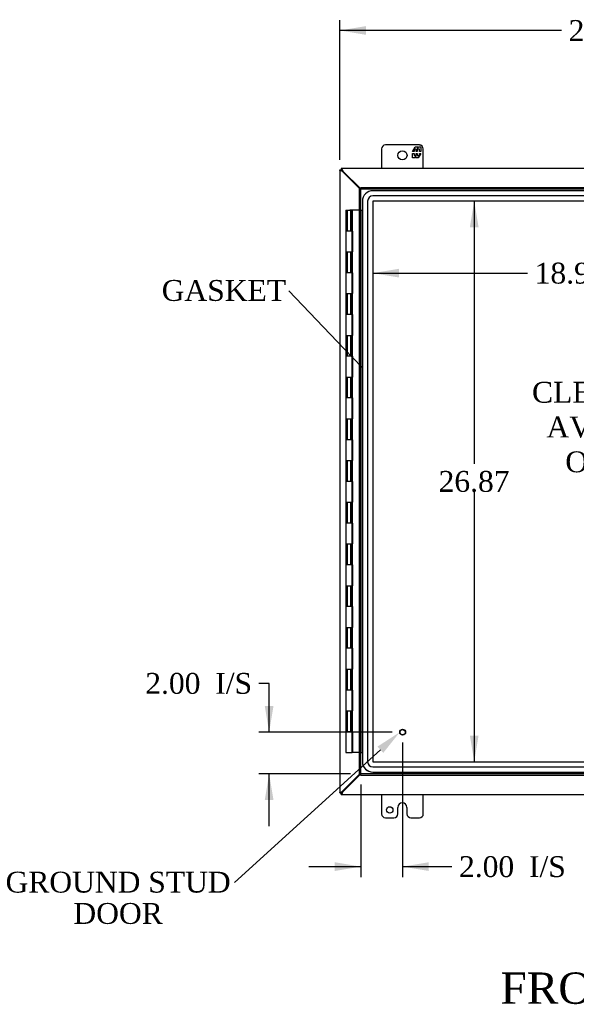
# Model space of a CAD drawing. Header units: inches. Extents: x 1 to 240, y -1 to 159.
# Tile 23 of 103: x 39 to 65, y 58 to 105. Entities that reach past the tile are written whole.
import ezdxf
from ezdxf import colors
from ezdxf.entities.mleader import LeaderData, LeaderLine
from ezdxf.enums import TextEntityAlignment as Align
from ezdxf.lldxf.tags import DXFTag
from ezdxf.math import Vec2, Vec3

# ---------------------------------------------------------------- set-up
doc = ezdxf.new("R2010")
doc.units = ezdxf.units.IN
doc.header["$MEASUREMENT"] = 0
for name, color, linetype in [('COM43552', 7, 'Continuous'), ('COM70219', 7, 'Continuous'), ('COM70657-10', 7, 'Continuous'), ('COM70662-26C', 7, 'Continuous'), ('Default', 7, 'Continuous'), ('DV1_Default', 7, 'Continuous'), ('FET07710', 7, 'Continuous'), ('HNG10620-26B', 7, 'Continuous'), ('STD21878', 7, 'Continuous')]:
    doc.layers.add(name, color=color, linetype=linetype)
doc.styles.add('SEACAD_Times_New_Roman', font='times.ttf')
tags = doc.linetypes.add('HIDDEN2', pattern=[0.1875, 0.125, -0.0625]).pattern_tags.tags
tags[6:7] = [DXFTag(74, 4), DXFTag(75, 0), DXFTag(340, '0'), DXFTag(46, 0.0), DXFTag(50, 0.0), DXFTag(44, 0.0), DXFTag(45, 0.0)]
tags[4:5] = [DXFTag(74, 4), DXFTag(75, 0), DXFTag(340, '0'), DXFTag(46, 0.0), DXFTag(50, 0.0), DXFTag(44, 0.0), DXFTag(45, 0.0)]
doc.dimstyles.new('HAMMOND_(STH_-_240x160)', dxfattribs={"dimtxt": 1, "dimasz": 1.25, "dimexe": 0.5, "dimexo": 0.5, "dimgap": 0.25, "dimtad": 0, "dimtih": 1, "dimtoh": 1, "dimzin": 0, "dimdsep": 46, "dimtxsty": 'SEACAD_Times_New_Roman', "dimblk1": '_SE_FILLED', "dimblk2": '_SE_FILLED', "dimsah": 1, "dimcen": 0.5, "dimadec": 0, "dimazin": 0, "dimtfac": 0.8, "dimtofl": 0, "dimtmove": 0, "dimatfit": 3, "dimfxl": 1, "dimtolj": 1, "dimtzin": 0, "dimarcsym": 0})

# ---------------------------------------------------------------- blocks, each defined once
blk = doc.blocks.new('_SE_FILLED')
at = {"color": 0}
blk.add_line((0, 0), (-1, 0), dxfattribs=at)
blk.add_solid([(0, 0), (-1, -0.1665), (-1, 0.1665), (0, 0)], dxfattribs=at)
blk = doc.blocks.new('SE')
at = {"layer": 'COM43552', "color": 7, "linetype": 'Continuous'}
for p, q in [((54.064, 97.966), (54.136, 97.966)), ((54.064, 97.956), (54.064, 97.966)), ((54.136, 97.956), (54.064, 97.956)), ((54.064, 97.956), (54.064, 68.12)), ((54.146, 98.038), (54.136, 98.038)), ((54.136, 98.038), (54.136, 97.966)), ((54.146, 97.966), (54.136, 97.966)), ((54.136, 97.956), (54.136, 97.966)), ((54.146, 97.966), (54.146, 98.038)), ((79.336, 98.038), (54.146, 98.038)), ((55.02, 97.06), (54.187, 97.893)), ((55.064, 97.06), (54.209, 97.915)), ((54.187, 68.183), (55.02, 69.016)), ((54.209, 68.161), (55.064, 69.016)), ((54.136, 68.12), (54.064, 68.12)), ((54.064, 68.11), (54.064, 68.12)), ((54.064, 68.11), (54.136, 68.11)), ((54.136, 68.11), (54.136, 68.12)), ((54.136, 68.038), (54.136, 68.11)), ((54.136, 68.11), (54.146, 68.11)), ((54.136, 68.038), (54.146, 68.038)), ((54.146, 68.11), (54.146, 68.038)), ((54.146, 68.038), (79.336, 68.038))]:
    blk.add_line(p, q, dxfattribs=at)
for centre, start, end in [((54.01, 97.716), 45, 49.7433), ((54.386, 98.092), 220.2567, 225), ((54.01, 68.36), 310.2567, 315), ((54.386, 67.984), 135, 139.7433)]:
    blk.add_arc(centre, 0.25, start, end, dxfattribs=at)
for points, knots in [([(54.172, 97.907), (54.17, 97.908), (54.166, 97.909), (54.159, 97.912), (54.153, 97.915), (54.147, 97.917), (54.14, 97.92), (54.134, 97.922), (54.128, 97.925), (54.122, 97.927), (54.116, 97.929), (54.11, 97.932), (54.104, 97.934), (54.095, 97.937), (54.084, 97.942), (54.074, 97.946), (54.069, 97.95), (54.066, 97.952), (54.064, 97.954), (54.064, 97.955), (54.064, 97.956)], [0, 0, 0, 0, 0.038461, 0.077248, 0.116358, 0.155784, 0.19552, 0.235562, 0.275902, 0.316534, 0.357452, 0.398649, 0.440117, 0.48185, 0.608382, 0.737005, 0.802119, 0.867676, 0.933646, 1, 1, 1, 1]), ([(54.136, 97.966), (54.142, 97.966), (54.148, 97.962), (54.16, 97.949), (54.166, 97.939), (54.172, 97.93)], [0, 0, 0, 0, 0.5, 0.5, 1, 1, 1, 1]), ([(54.172, 97.93), (54.162, 97.936), (54.153, 97.942), (54.14, 97.954), (54.136, 97.96), (54.136, 97.966)], [0, 0, 0, 0, 0.5, 0.5, 1, 1, 1, 1]), ([(54.172, 97.907), (54.168, 97.912), (54.163, 97.918), (54.155, 97.927), (54.151, 97.932), (54.144, 97.94), (54.141, 97.944), (54.137, 97.95), (54.136, 97.953), (54.136, 97.956)], [0, 0, 0, 0, 0.25, 0.25, 0.5, 0.5, 0.75, 0.75, 1, 1, 1, 1]), ([(54.146, 98.038), (54.146, 98.038), (54.147, 98.038), (54.148, 98.037), (54.149, 98.036), (54.151, 98.035), (54.152, 98.033), (54.153, 98.031), (54.155, 98.029), (54.156, 98.026), (54.158, 98.023), (54.159, 98.019), (54.161, 98.015), (54.162, 98.012), (54.164, 98.007), (54.167, 97.999), (54.172, 97.987), (54.178, 97.97), (54.184, 97.955), (54.19, 97.943), (54.193, 97.934), (54.195, 97.93)], [0, 0, 0, 0, 0.037972, 0.075822, 0.113545, 0.151136, 0.18859, 0.2259, 0.263061, 0.300068, 0.336915, 0.373599, 0.410113, 0.446452, 0.482612, 0.518588, 0.642813, 0.764547, 0.844286, 0.922785, 1, 1, 1, 1]), ([(54.146, 97.966), (54.149, 97.966), (54.151, 97.965), (54.158, 97.961), (54.162, 97.958), (54.17, 97.951), (54.174, 97.947), (54.184, 97.938), (54.19, 97.934), (54.195, 97.93)], [0, 0, 0, 0, 0.25, 0.25, 0.5, 0.5, 0.75, 0.75, 1, 1, 1, 1]), ([(54.064, 68.12), (54.064, 68.121), (54.064, 68.121), (54.065, 68.122), (54.066, 68.124), (54.067, 68.125), (54.069, 68.126), (54.071, 68.128), (54.073, 68.129), (54.076, 68.13), (54.079, 68.132), (54.083, 68.133), (54.086, 68.135), (54.09, 68.137), (54.094, 68.138), (54.102, 68.141), (54.115, 68.146), (54.132, 68.153), (54.147, 68.158), (54.159, 68.164), (54.168, 68.167), (54.172, 68.169)], [0, 0, 0, 0, 0.037972, 0.075822, 0.113545, 0.151136, 0.18859, 0.2259, 0.263061, 0.300068, 0.336915, 0.373599, 0.410113, 0.446452, 0.482612, 0.518588, 0.642813, 0.764547, 0.844286, 0.922785, 1, 1, 1, 1]), ([(54.136, 68.12), (54.136, 68.123), (54.137, 68.126), (54.141, 68.132), (54.144, 68.136), (54.151, 68.144), (54.155, 68.149), (54.163, 68.158), (54.168, 68.164), (54.172, 68.169)], [0, 0, 0, 0, 0.25, 0.25, 0.5, 0.5, 0.75, 0.75, 1, 1, 1, 1]), ([(54.136, 68.11), (54.136, 68.116), (54.14, 68.122), (54.153, 68.134), (54.162, 68.14), (54.172, 68.146)], [0, 0, 0, 0, 0.5, 0.5, 1, 1, 1, 1]), ([(54.172, 68.146), (54.166, 68.137), (54.16, 68.127), (54.148, 68.114), (54.142, 68.11), (54.136, 68.11)], [0, 0, 0, 0, 0.5, 0.5, 1, 1, 1, 1]), ([(54.195, 68.146), (54.19, 68.142), (54.184, 68.138), (54.174, 68.129), (54.17, 68.125), (54.162, 68.118), (54.158, 68.115), (54.151, 68.111), (54.149, 68.11), (54.146, 68.11)], [0, 0, 0, 0, 0.25, 0.25, 0.5, 0.5, 0.75, 0.75, 1, 1, 1, 1]), ([(54.195, 68.146), (54.194, 68.144), (54.192, 68.14), (54.19, 68.133), (54.187, 68.127), (54.184, 68.121), (54.182, 68.114), (54.179, 68.108), (54.177, 68.102), (54.175, 68.096), (54.172, 68.09), (54.17, 68.084), (54.168, 68.078), (54.164, 68.069), (54.16, 68.058), (54.155, 68.049), (54.152, 68.043), (54.15, 68.04), (54.148, 68.038), (54.147, 68.038), (54.146, 68.038)], [0, 0, 0, 0, 0.038461, 0.077248, 0.116358, 0.155784, 0.19552, 0.235562, 0.275902, 0.316534, 0.357452, 0.398649, 0.440117, 0.48185, 0.608382, 0.737005, 0.802119, 0.867676, 0.933646, 1, 1, 1, 1])]:
    blk.add_open_spline(points, degree=3, knots=knots, dxfattribs=at)
at = {"layer": 'COM70219', "color": 7, "linetype": 'HIDDEN2'}
for p, q in [((76.485, 96.973), (55.646, 96.973)), ((76.485, 96.972), (55.646, 96.972)), ((55.146, 96.473), (55.146, 69.603)), ((55.147, 96.473), (55.147, 69.603)), ((55.396, 96.473), (55.396, 69.603)), ((55.645, 96.473), (55.645, 69.603)), ((76.485, 96.723), (55.646, 96.723)), ((76.485, 96.474), (55.646, 96.474)), ((55.646, 96.473), (55.646, 69.603)), ((76.485, 96.473), (55.646, 96.473)), ((55.646, 69.603), (76.485, 69.603)), ((55.646, 69.602), (76.485, 69.602)), ((55.646, 69.353), (76.485, 69.353)), ((55.646, 69.104), (76.485, 69.104)), ((55.646, 69.103), (76.485, 69.103))]:
    blk.add_line(p, q, dxfattribs=at)
for centre, radius, start, end in [((55.646, 96.473), 0.5, 90, 180), ((55.646, 96.473), 0.499, 90, 180), ((55.646, 96.473), 0.25, 90, 180), ((55.646, 96.473), 0.001, 90, 180), ((55.646, 69.603), 0.5, 180, 270), ((55.646, 69.603), 0.499, 180, 270), ((55.646, 69.603), 0.25, 180, 270), ((55.646, 69.603), 0.001, 180, 270)]:
    blk.add_arc(centre, radius, start, end, dxfattribs=at)
at = {"layer": 'COM70657-10', "color": 7, "linetype": 'Continuous'}
for p, q in [((55.002, 97.06), (55.074, 97.06)), ((55.002, 69.016), (55.002, 97.06)), ((55.074, 97.132), (55.074, 97.06)), ((55.074, 97.132), (77.055, 97.132)), ((55.074, 97.06), (55.11, 97.024)), ((55.074, 97.06), (55.11, 97.024)), ((55.002, 69.016), (55.074, 69.016)), ((55.074, 69.016), (55.11, 69.052)), ((55.074, 69.016), (55.11, 69.052)), ((55.074, 68.944), (55.074, 69.016)), ((77.055, 68.944), (55.074, 68.944))]:
    blk.add_line(p, q, dxfattribs=at)
at = {"layer": 'COM70657-10', "color": 7, "linetype": 'HIDDEN2'}
for p, q in [((55.074, 97.06), (77.055, 97.06)), ((55.074, 69.016), (55.074, 97.06)), ((77.055, 69.016), (55.074, 69.016))]:
    blk.add_line(p, q, dxfattribs=at)
at = {"layer": 'COM70662-26C', "color": 7, "linetype": 'Continuous'}
for p, q in [((54.35, 96.038), (54.546, 96.038)), ((54.35, 96.038), (54.35, 95.038)), ((55.002, 96.038), (54.546, 96.038)), ((54.546, 95.038), (54.35, 95.038)), ((54.694, 95.038), (54.546, 95.038)), ((54.677, 94.038), (54.677, 95.038)), ((54.694, 94.038), (54.694, 95.038)), ((54.35, 94.038), (54.546, 94.038)), ((54.35, 94.038), (54.35, 93.038)), ((54.546, 94.038), (54.694, 94.038)), ((54.546, 93.038), (54.35, 93.038)), ((54.694, 93.038), (54.546, 93.038)), ((54.677, 92.038), (54.677, 93.038)), ((54.694, 92.038), (54.694, 93.038)), ((54.35, 92.038), (54.546, 92.038)), ((54.35, 92.038), (54.35, 91.038)), ((54.546, 92.038), (54.694, 92.038)), ((54.546, 91.038), (54.35, 91.038)), ((54.694, 91.038), (54.546, 91.038)), ((54.677, 90.038), (54.677, 91.038)), ((54.694, 90.038), (54.694, 91.038)), ((54.35, 90.038), (54.546, 90.038)), ((54.35, 90.038), (54.35, 89.038)), ((54.546, 90.038), (54.694, 90.038)), ((54.546, 89.038), (54.35, 89.038)), ((54.694, 89.038), (54.546, 89.038)), ((54.677, 88.038), (54.677, 89.038)), ((54.694, 88.038), (54.694, 89.038)), ((54.35, 88.038), (54.546, 88.038)), ((54.35, 88.038), (54.35, 87.038)), ((54.546, 88.038), (54.694, 88.038)), ((54.546, 87.038), (54.35, 87.038)), ((54.694, 87.038), (54.546, 87.038)), ((54.677, 86.038), (54.677, 87.038)), ((54.694, 86.038), (54.694, 87.038)), ((54.35, 86.038), (54.546, 86.038)), ((54.35, 86.038), (54.35, 85.038)), ((54.546, 86.038), (54.694, 86.038)), ((54.546, 85.038), (54.35, 85.038)), ((54.694, 85.038), (54.546, 85.038)), ((54.677, 84.038), (54.677, 85.038)), ((54.694, 84.038), (54.694, 85.038)), ((54.35, 84.038), (54.546, 84.038)), ((54.35, 84.038), (54.35, 83.038)), ((54.546, 84.038), (54.694, 84.038)), ((54.546, 83.038), (54.35, 83.038)), ((54.694, 83.038), (54.546, 83.038)), ((54.677, 82.038), (54.677, 83.038)), ((54.694, 82.038), (54.694, 83.038)), ((54.35, 82.038), (54.546, 82.038)), ((54.35, 82.038), (54.35, 81.038)), ((54.546, 82.038), (54.694, 82.038)), ((54.546, 81.038), (54.35, 81.038)), ((54.694, 81.038), (54.546, 81.038)), ((54.677, 80.038), (54.677, 81.038)), ((54.694, 80.038), (54.694, 81.038)), ((54.35, 80.038), (54.546, 80.038)), ((54.35, 80.038), (54.35, 79.038)), ((54.546, 80.038), (54.694, 80.038)), ((54.546, 79.038), (54.35, 79.038)), ((54.694, 79.038), (54.546, 79.038)), ((54.677, 78.038), (54.677, 79.038)), ((54.694, 78.038), (54.694, 79.038)), ((54.35, 78.038), (54.546, 78.038)), ((54.35, 78.038), (54.35, 77.038)), ((54.546, 78.038), (54.694, 78.038)), ((54.546, 77.038), (54.35, 77.038)), ((54.694, 77.038), (54.546, 77.038)), ((54.677, 76.038), (54.677, 77.038)), ((54.694, 76.038), (54.694, 77.038)), ((54.35, 76.038), (54.546, 76.038)), ((54.35, 76.038), (54.35, 75.038)), ((54.546, 76.038), (54.694, 76.038)), ((54.546, 75.038), (54.35, 75.038)), ((54.694, 75.038), (54.546, 75.038)), ((54.677, 74.038), (54.677, 75.038)), ((54.694, 74.038), (54.694, 75.038)), ((54.35, 74.038), (54.546, 74.038)), ((54.35, 74.038), (54.35, 73.038)), ((54.546, 74.038), (54.694, 74.038)), ((54.546, 73.038), (54.35, 73.038)), ((54.694, 73.038), (54.546, 73.038)), ((54.677, 72.038), (54.677, 73.038)), ((54.694, 72.038), (54.694, 73.038)), ((54.35, 72.038), (54.546, 72.038)), ((54.35, 72.038), (54.35, 71.038)), ((54.546, 72.038), (54.694, 72.038)), ((54.546, 71.038), (54.35, 71.038)), ((54.694, 71.038), (54.546, 71.038)), ((54.677, 70.038), (54.677, 71.038)), ((54.694, 70.038), (54.694, 71.038)), ((54.694, 70.038), (54.677, 70.038)), ((55.002, 70.038), (54.694, 70.038))]:
    blk.add_line(p, q, dxfattribs=at)
at = {"layer": 'COM70662-26C', "color": 7, "linetype": 'HIDDEN2'}
for p, q in [((54.41, 96.038), (54.41, 95.038)), ((54.596, 96.038), (54.596, 95.038)), ((54.598, 95.038), (54.598, 96.038)), ((54.654, 96.038), (54.654, 95.038)), ((54.658, 95.038), (54.658, 96.038)), ((55.037, 96.038), (55.002, 96.038)), ((55.074, 96.038), (55.037, 96.038)), ((55.074, 96.038), (55.134, 96.038)), ((55.134, 96.038), (55.134, 70.038)), ((54.41, 94.038), (54.41, 93.038)), ((54.596, 94.038), (54.596, 93.038)), ((54.598, 93.038), (54.598, 94.038)), ((54.654, 94.038), (54.654, 93.038)), ((54.658, 93.038), (54.658, 94.038)), ((54.41, 92.038), (54.41, 91.038)), ((54.596, 92.038), (54.596, 91.038)), ((54.598, 91.038), (54.598, 92.038)), ((54.654, 92.038), (54.654, 91.038)), ((54.658, 91.038), (54.658, 92.038)), ((54.41, 90.038), (54.41, 89.038)), ((54.596, 90.038), (54.596, 89.038)), ((54.598, 89.038), (54.598, 90.038)), ((54.654, 90.038), (54.654, 89.038)), ((54.658, 89.038), (54.658, 90.038)), ((54.41, 88.038), (54.41, 87.038)), ((54.596, 88.038), (54.596, 87.038)), ((54.598, 87.038), (54.598, 88.038)), ((54.654, 88.038), (54.654, 87.038)), ((54.658, 87.038), (54.658, 88.038)), ((54.41, 86.038), (54.41, 85.038)), ((54.596, 86.038), (54.596, 85.038)), ((54.598, 85.038), (54.598, 86.038)), ((54.654, 86.038), (54.654, 85.038)), ((54.658, 85.038), (54.658, 86.038)), ((54.41, 84.038), (54.41, 83.038)), ((54.596, 84.038), (54.596, 83.038)), ((54.598, 83.038), (54.598, 84.038)), ((54.654, 84.038), (54.654, 83.038)), ((54.658, 83.038), (54.658, 84.038)), ((54.41, 82.038), (54.41, 81.038)), ((54.596, 82.038), (54.596, 81.038)), ((54.598, 81.038), (54.598, 82.038)), ((54.654, 82.038), (54.654, 81.038)), ((54.658, 81.038), (54.658, 82.038)), ((54.41, 80.038), (54.41, 79.038)), ((54.596, 80.038), (54.596, 79.038)), ((54.598, 79.038), (54.598, 80.038)), ((54.654, 80.038), (54.654, 79.038)), ((54.658, 79.038), (54.658, 80.038)), ((54.41, 78.038), (54.41, 77.038)), ((54.596, 78.038), (54.596, 77.038)), ((54.598, 77.038), (54.598, 78.038)), ((54.654, 78.038), (54.654, 77.038)), ((54.658, 77.038), (54.658, 78.038)), ((54.41, 76.038), (54.41, 75.038)), ((54.596, 76.038), (54.596, 75.038)), ((54.598, 75.038), (54.598, 76.038)), ((54.654, 76.038), (54.654, 75.038)), ((54.658, 75.038), (54.658, 76.038)), ((54.41, 74.038), (54.41, 73.038)), ((54.596, 74.038), (54.596, 73.038)), ((54.598, 73.038), (54.598, 74.038)), ((54.654, 74.038), (54.654, 73.038)), ((54.658, 73.038), (54.658, 74.038)), ((54.41, 72.038), (54.41, 71.038)), ((54.596, 72.038), (54.596, 71.038)), ((54.598, 71.038), (54.598, 72.038)), ((54.654, 72.038), (54.654, 71.038)), ((54.658, 71.038), (54.658, 72.038)), ((55.037, 70.038), (55.002, 70.038)), ((55.074, 70.038), (55.037, 70.038)), ((55.074, 70.038), (55.134, 70.038))]:
    blk.add_line(p, q, dxfattribs=at)
at = {"layer": 'FET07710', "color": 7, "linetype": 'Continuous'}
for p, q in [((57.876, 99.163), (56.251, 99.163)), ((56.064, 98.975), (56.064, 98.038)), ((57.553, 98.858), (57.676, 99.07)), ((57.618, 98.858), (57.553, 98.858)), ((57.553, 98.548), (57.553, 98.76)), ((57.553, 98.76), (57.618, 98.76)), ((57.716, 98.964), (57.618, 98.964)), ((57.618, 98.964), (57.618, 98.858)), ((57.618, 98.76), (57.618, 98.654)), ((57.618, 98.654), (57.716, 98.654)), ((57.676, 99.07), (57.785, 99.07)), ((57.716, 98.858), (57.716, 98.964)), ((57.776, 98.858), (57.716, 98.858)), ((57.716, 98.654), (57.716, 98.76)), ((57.716, 98.76), (57.776, 98.76)), ((57.874, 98.964), (57.776, 98.964)), ((57.776, 98.964), (57.776, 98.858)), ((57.776, 98.76), (57.776, 98.654)), ((57.776, 98.654), (57.874, 98.654)), ((57.785, 99.07), (57.785, 98.992)), ((57.785, 98.992), (57.83, 99.07)), ((57.939, 98.76), (57.816, 98.548)), ((57.83, 99.07), (57.939, 99.07)), ((57.874, 98.858), (57.874, 98.964)), ((57.939, 98.858), (57.874, 98.858)), ((57.874, 98.654), (57.874, 98.76)), ((57.874, 98.76), (57.939, 98.76)), ((57.939, 99.07), (57.939, 98.858)), ((58.064, 98.038), (58.064, 98.975)), ((57.662, 98.548), (57.553, 98.548)), ((57.707, 98.626), (57.662, 98.548)), ((57.707, 98.548), (57.707, 98.626)), ((57.816, 98.548), (57.707, 98.548)), ((56.064, 68.038), (56.064, 67.101)), ((58.064, 67.101), (58.064, 68.038)), ((57.063, 67.631), (57.064, 67.631)), ((56.845, 67.101), (56.845, 67.413)), ((57.282, 67.413), (57.282, 67.101)), ((56.251, 66.913), (56.658, 66.913)), ((57.469, 66.913), (57.876, 66.913))]:
    blk.add_line(p, q, dxfattribs=at)
for centre, radius in [((57.064, 98.663), 0.219), ((56.454, 67.288), 0.156)]:
    blk.add_circle(centre, radius, dxfattribs=at)
for centre, radius, start, end in [((56.251, 98.975), 0.188, 90, 180), ((57.876, 98.975), 0.187, 0, 90), ((57.063, 67.413), 0.218, 90, 180), ((57.064, 67.413), 0.218, 0, 90), ((56.251, 67.101), 0.188, 180, 270), ((56.658, 67.101), 0.188, 270, 0), ((57.469, 67.101), 0.188, 180, 270), ((57.876, 67.101), 0.188, 270, 0)]:
    blk.add_arc(centre, radius, start, end, dxfattribs=at)
at = {"layer": 'HNG10620-26B', "color": 7, "linetype": 'Continuous'}
for p, q in [((54.546, 95.038), (54.35, 95.038)), ((54.35, 95.038), (54.35, 94.038)), ((54.658, 94.038), (54.658, 95.038)), ((54.35, 94.038), (54.546, 94.038)), ((54.546, 93.038), (54.35, 93.038)), ((54.35, 93.038), (54.35, 92.038)), ((54.658, 92.038), (54.658, 93.038)), ((54.35, 92.038), (54.546, 92.038)), ((54.546, 91.038), (54.35, 91.038)), ((54.35, 91.038), (54.35, 90.038)), ((54.658, 90.038), (54.658, 91.038)), ((54.35, 90.038), (54.546, 90.038)), ((54.546, 89.038), (54.35, 89.038)), ((54.35, 89.038), (54.35, 88.038)), ((54.658, 88.038), (54.658, 89.038)), ((54.35, 88.038), (54.546, 88.038)), ((54.546, 87.038), (54.35, 87.038)), ((54.35, 87.038), (54.35, 86.038)), ((54.658, 86.038), (54.658, 87.038)), ((54.35, 86.038), (54.546, 86.038)), ((54.546, 85.038), (54.35, 85.038)), ((54.35, 85.038), (54.35, 84.038)), ((54.658, 84.038), (54.658, 85.038)), ((54.35, 84.038), (54.546, 84.038)), ((54.546, 83.038), (54.35, 83.038)), ((54.35, 83.038), (54.35, 82.038)), ((54.658, 82.038), (54.658, 83.038)), ((54.35, 82.038), (54.546, 82.038)), ((54.546, 81.038), (54.35, 81.038)), ((54.35, 81.038), (54.35, 80.038)), ((54.658, 80.038), (54.658, 81.038)), ((54.35, 80.038), (54.546, 80.038)), ((54.546, 79.038), (54.35, 79.038)), ((54.35, 79.038), (54.35, 78.038)), ((54.658, 78.038), (54.658, 79.038)), ((54.35, 78.038), (54.546, 78.038)), ((54.546, 77.038), (54.35, 77.038)), ((54.35, 77.038), (54.35, 76.038)), ((54.658, 76.038), (54.658, 77.038)), ((54.35, 76.038), (54.546, 76.038)), ((54.546, 75.038), (54.35, 75.038)), ((54.35, 75.038), (54.35, 74.038)), ((54.658, 74.038), (54.658, 75.038)), ((54.35, 74.038), (54.546, 74.038)), ((54.546, 73.038), (54.35, 73.038)), ((54.35, 73.038), (54.35, 72.038)), ((54.658, 72.038), (54.658, 73.038)), ((54.35, 72.038), (54.546, 72.038)), ((54.546, 71.038), (54.35, 71.038)), ((54.35, 71.038), (54.35, 70.038)), ((54.658, 70.038), (54.658, 71.038)), ((54.35, 70.038), (54.658, 70.038)), ((54.677, 70.038), (54.658, 70.038))]:
    blk.add_line(p, q, dxfattribs=at)
at = {"layer": 'STD21878', "color": 7, "linetype": 'HIDDEN2'}
for radius in [0.141, 0.125]:
    blk.add_circle((57.074, 71.016), radius, dxfattribs=at)
at = {"layer": 'DV1_Default', "insert": (68.286, 87.811), "char_height": 1, "width": 10.3154, "attachment_point": 2}
blk.add_mtext('{\\fTimes New Roman|b0||i0||c0|p34;\\C7;\\H1.;\\W1.;CLEAR SPACE \\P}{\\fTimes New Roman|b0||i0||c0|p34;\\C7;\\H1.;\\W1.;AVAILABLE \\P}{\\fTimes New Roman|b0||i0||c0|p34;\\C7;\\H1.;\\W1.;ON DOOR^I}{\\fTimes New Roman|b0||i0||c0|p34;\\C7;\\H1.;\\W1.;\\P}', dxfattribs=at)
blk = doc.blocks.new('DMBLK2877')
at = {"layer": 'Default', "linetype": 'Continuous'}
for points in [[(55.314, 104.86), (54.064, 104.652), (55.314, 104.443)], [(78.153, 104.86), (78.153, 104.443), (79.403, 104.652)]]:
    blk.add_hatch(color=7, dxfattribs=at).paths.add_polyline_path(points)
at = {"layer": 'Default', "color": 7, "linetype": 'Continuous'}
for p, q in [((54.064, 98.456), (54.064, 105.152)), ((79.403, 98.463), (79.403, 105.152)), ((64.677, 104.652), (54.064, 104.652)), ((79.403, 104.652), (68.789, 104.652))]:
    blk.add_line(p, q, dxfattribs=at)
at = {"layer": 'Default', "color": 7, "linetype": 'Continuous', "style": 'SEACAD_Times_New_Roman'}
blk.add_text('25.34', height=1, dxfattribs=at).set_placement((65.027, 105.152), align=Align.TOP_LEFT)
blk = doc.blocks.new('DMBLK2885')
at = {"layer": 'Default', "linetype": 'Continuous'}
for points in [[(50.469, 72.266), (50.677, 71.016), (50.886, 72.266)], [(50.469, 67.766), (50.886, 67.766), (50.677, 69.016)]]:
    blk.add_hatch(color=7, dxfattribs=at).paths.add_polyline_path(points)
at = {"layer": 'Default', "color": 7, "linetype": 'Continuous'}
for p, q in [((50.677, 73.357), (50.177, 73.357)), ((50.677, 71.016), (50.677, 73.357)), ((56.574, 71.016), (50.177, 71.016)), ((54.574, 69.016), (50.177, 69.016)), ((50.677, 66.516), (50.677, 69.016))]:
    blk.add_line(p, q, dxfattribs=at)
at = {"layer": 'Default', "color": 7, "linetype": 'Continuous', "style": 'SEACAD_Times_New_Roman'}
for s, p in [('2.00', (44.744, 73.857)), ('I/S', (48.098, 73.857))]:
    blk.add_text(s, height=1, dxfattribs=at).set_placement(p, align=Align.TOP_LEFT)
blk = doc.blocks.new('DMBLK2886')
at = {"layer": 'Default', "linetype": 'Continuous'}
for points in [[(53.824, 64.365), (55.074, 64.573), (53.824, 64.782)], [(58.324, 64.365), (58.324, 64.782), (57.074, 64.573)]]:
    blk.add_hatch(color=7, dxfattribs=at).paths.add_polyline_path(points)
at = {"layer": 'Default', "color": 7, "linetype": 'Continuous'}
for p, q in [((57.074, 70.516), (57.074, 64.073)), ((55.074, 68.516), (55.074, 64.073)), ((52.574, 64.573), (55.074, 64.573)), ((57.074, 64.573), (58.925, 64.573)), ((58.925, 64.573), (59.425, 64.573))]:
    blk.add_line(p, q, dxfattribs=at)
at = {"layer": 'Default', "color": 7, "linetype": 'Continuous', "style": 'SEACAD_Times_New_Roman'}
for s, p in [('I/S', (63.129, 65.073)), ('2.00', (59.775, 65.073))]:
    blk.add_text(s, height=1, dxfattribs=at).set_placement(p, align=Align.TOP_LEFT)
blk = doc.blocks.new('DMBLK2891')
at = {"layer": 'Default', "linetype": 'Continuous'}
for points in [[(60.711, 95.224), (60.503, 96.474), (60.294, 95.224)], [(60.711, 70.852), (60.294, 70.852), (60.503, 69.602)]]:
    blk.add_hatch(color=7, dxfattribs=at).paths.add_polyline_path(points)
at = {"layer": 'Default', "color": 7, "linetype": 'Continuous'}
for p, q in [((60.503, 96.474), (60.503, 83.888)), ((60.503, 82.538), (60.503, 69.602))]:
    blk.add_line(p, q, dxfattribs=at)
at = {"layer": 'Default', "color": 7, "linetype": 'Continuous', "style": 'SEACAD_Times_New_Roman'}
blk.add_text('26.87', height=1, dxfattribs=at).set_placement((58.796, 83.538), align=Align.TOP_LEFT)
blk = doc.blocks.new('DMBLK2892')
at = {"layer": 'Default', "linetype": 'Continuous'}
for points in [[(56.895, 92.813), (56.895, 93.229), (55.645, 93.021)], [(73.313, 92.813), (74.563, 93.021), (73.313, 93.229)]]:
    blk.add_hatch(color=7, dxfattribs=at).paths.add_polyline_path(points)
at = {"layer": 'Default', "color": 7, "linetype": 'Continuous'}
for p, q in [((55.645, 93.021), (63.048, 93.021)), ((67.16, 93.021), (74.563, 93.021))]:
    blk.add_line(p, q, dxfattribs=at)
at = {"layer": 'Default', "color": 7, "linetype": 'Continuous', "style": 'SEACAD_Times_New_Roman'}
blk.add_text('18.92', height=1, dxfattribs=at).set_placement((63.398, 93.521), align=Align.TOP_LEFT)

msp = doc.modelspace()

# ---------------------------------------------------------------- block references
at = {"layer": 'Default'}
msp.add_blockref('SE', (0, 0), dxfattribs=at)

# ---------------------------------------------------------------- texts
at = {"layer": 'Default', "color": 7, "linetype": 'Continuous', "style": 'SEACAD_Times_New_Roman'}
msp.add_text('FRONT VIEW', height=1.5, dxfattribs=at).set_placement((61.761, 59.5), align=Align.TOP_LEFT)

# ---------------------------------------------------------------- dimensions: what is measured, and where the dimension line sits
at = {"layer": 'Default', "color": 7, "linetype": 'Continuous'}
for base, p1, p2, angle, picture, middle in [((79.403, 104.652), (79.403, 97.963), (54.064, 97.956), 180.0167, 'DMBLK2877', (66.733, 104.652)), ((60.503, 96.474), (55.646, 96.474), (55.646, 69.602), 270, 'DMBLK2891', (60.503, 83.038))]:
    dim = msp.add_linear_dim(base=base, p1=p1, p2=p2, angle=angle, text='\\A1;<>', dimstyle='HAMMOND_(STH_-_240x160)', dxfattribs=at)
    dim.commit()
    dim.dimension.update_dxf_attribs({"geometry": picture, "text_midpoint": middle, "dimtype": 161})
dim = msp.add_linear_dim(base=(74.563, 93.021), p1=(55.645, 96.473), p2=(74.563, 97.132), text='\\A1;<>', dimstyle='HAMMOND_(STH_-_240x160)', dxfattribs=at)
dim.commit()
dim.dimension.update_dxf_attribs({"geometry": 'DMBLK2892', "text_midpoint": (65.104, 93.021), "dimtype": 160})
dim = msp.add_linear_dim(base=(50.677, 71.016), p1=(55.074, 69.016), p2=(57.074, 71.016), angle=90, text='\\A1;<> I/S', dimstyle='HAMMOND_(STH_-_240x160)', override={"dimtmove": 1}, dxfattribs=at)
dim.commit()
dim.dimension.update_dxf_attribs({"geometry": 'DMBLK2885', "text_midpoint": (50.177, 73.357), "dimtype": 160})
dim = msp.add_linear_dim(base=(57.074, 64.573), p1=(55.074, 69.016), p2=(57.074, 71.016), text='\\A1;<> I/S', dimstyle='HAMMOND_(STH_-_240x160)', override={"dimtmove": 1}, dxfattribs=at)
dim.commit()
dim.dimension.update_dxf_attribs({"geometry": 'DMBLK2886', "text_midpoint": (59.425, 64.573), "dimtype": 160})

# ---------------------------------------------------------------- leaders
ml = msp.add_multileader_mtext('Standard', dxfattribs=at)
ml.set_content('{\\pxsm0.9;\\fTimes New Roman|b0||i0||c0|p34;\\W1.;GASKET\\P}', color=7)
ml.set_leader_properties()
ml.set_arrow_properties(name='_SE_FILLED')
ml.build(insert=Vec2(0, 0))
ml.multileader.update_dxf_attribs({"dogleg_length": 0, "arrow_head_size": 1.25})
ctx = ml.context
ctx.base_point, ctx.char_height, ctx.arrow_head_size, ctx.landing_gap_size = Vec3(45.441, 91.77), 1, 1.25, 0.35
notes = []
notes.append((ctx, [(0, (1, 1, 0), (51.62, 92.18), (-1, 0), 0, [(0, [(55.134, 88.496)], 0, [])])]))
ctx.mtext.insert = Vec3(45.531, 92.691)
ml = msp.add_multileader_mtext('Standard', dxfattribs=at)
ml.set_content('{\\pxsm0.9;\\fTimes New Roman|b0||i0||c0|p34;\\W1.;GROUND STUD\\PDOOR\\P}', color=7)
ml.set_leader_properties()
ml.build(insert=Vec2(0, 0))
ml.multileader.update_dxf_attribs({"dogleg_length": 0, "arrow_head_size": 1.25})
ctx = ml.context
ctx.base_point, ctx.char_height, ctx.arrow_head_size, ctx.landing_gap_size = Vec3(38.13, 63.408), 1, 1.25, 0.35
ctx.text_align_type = 1
notes.append((ctx, [(0, (1, 1, 0), (49.011, 63.818), (-1, 0), 0, [(0, [(56.933, 71.016)], 0, [])])]))
ctx.mtext.insert, ctx.mtext.alignment = Vec3(43.441, 64.329), 2
for ctx, leaders in notes:
    for number, flags, end, landing, length, lines in leaders:
        leader = LeaderData()
        leader.index, (leader.has_last_leader_line, leader.has_dogleg_vector, leader.attachment_direction) = number, flags
        leader.last_leader_point, leader.dogleg_vector, leader.dogleg_length = Vec3(end), Vec3(landing), length
        for number, points, colour, breaks in lines:
            line = LeaderLine()
            line.index, line.vertices, line.color, line.breaks = number, Vec3.list(points), colors.encode_raw_color(colour), breaks
            leader.lines.append(line)
        ctx.leaders.append(leader)

doc.saveas('drawing.dxf')
